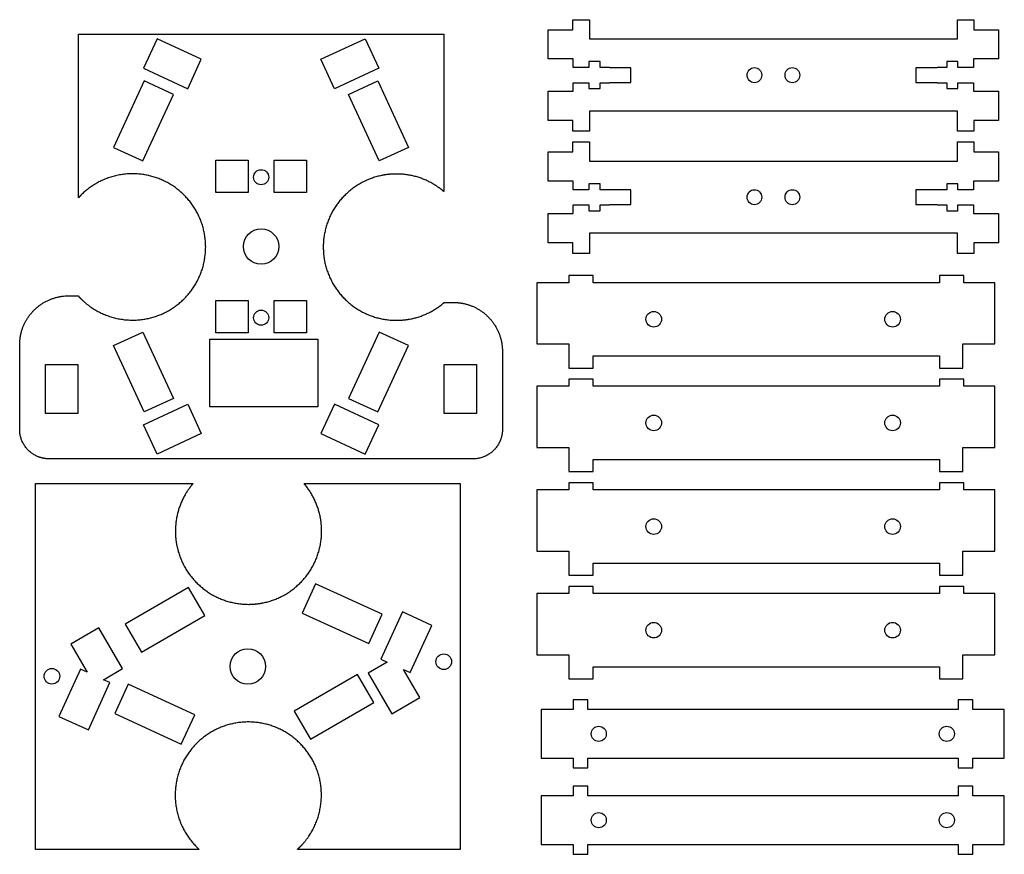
# Model space of a CAD drawing. Header units: millimetres. Extents: x -89 to 113, y -69 to 102.
import ezdxf

# ---------------------------------------------------------------- set-up
doc = ezdxf.new("R2010")
doc.units = ezdxf.units.MM
doc.layers.get('0').update_dxf_attribs({"linetype": 'CONTINUOUS'})

msp = doc.modelspace()

# ---------------------------------------------------------------- linework, layer by layer
for p, q in [((-77.4, 65.3), (-77.4, 98.9)), ((-77.4, 98.9), (-2.4, 98.9)), ((-2.4, 98.9), (-2.4, 66.59)), ((-79.43, 45.2), (-77.4, 45.2)), ((-77.4, 45.2), (-77.4, 45.17)), ((-2.43, 43.77), (-2.43, 43.85)), ((-2.43, 43.85), (-0.4, 43.85)), ((-89.43, 17.79), (-89.43, 35.2)), ((9.6, 33.85), (9.6, 17.79)), ((-77.4, 11.79), (-83.43, 11.79)), ((-77.4, 11.76), (-77.4, 11.79)), ((-2.4, 11.76), (-77.4, 11.76)), ((3.6, 11.79), (-2.4, 11.79)), ((-2.4, 11.79), (-2.4, 11.76)), ((-86.2, 6.71), (-53.89, 6.71)), ((-86.2, -68.29), (-86.2, 6.71)), ((-31.09, 6.71), (0.94, 6.71)), ((0.94, 6.71), (0.94, -68.29)), ((-52.6, -68.29), (-86.2, -68.29)), ((0.94, -68.29), (-32.47, -68.29))]:
    msp.add_line(p, q)
for points in [[(24.04, 99.79), (24.04, 101.83), (24.14, 101.83), (27.33, 101.83), (27.43, 101.83), (27.43, 97.88), (102.95, 97.88), (102.95, 101.83), (103.05, 101.83), (106.24, 101.83), (106.34, 101.83), (106.34, 99.79), (111.4, 99.79), (111.4, 93.79), (106.26, 93.79), (106.26, 92.02), (103.09, 92.02), (103.05, 92.02), (103.05, 93.23), (100.76, 93.23), (100.76, 92.02), (100.71, 92.02), (98.81, 92.02), (98.81, 91.97), (98.76, 91.97), (94.44, 91.97), (94.44, 88.97), (98.76, 88.97), (98.81, 88.97), (98.81, 88.92), (100.71, 88.92), (100.76, 88.92), (100.76, 87.72), (103.05, 87.72), (103.05, 88.92), (103.09, 88.92), (106.26, 88.92), (106.26, 87.16), (111.4, 87.16), (111.4, 81.16), (106.34, 81.16), (106.34, 78.97), (106.24, 78.97), (103.05, 78.97), (102.95, 78.97), (102.95, 83.08), (27.43, 83.08), (27.43, 78.97), (27.33, 78.97), (24.14, 78.97), (24.04, 78.97), (24.04, 81.16), (18.97, 81.16), (18.97, 87.16), (24.12, 87.16), (24.12, 88.92), (27.28, 88.92), (27.33, 88.92), (27.33, 87.72), (29.62, 87.72), (29.62, 88.92), (29.67, 88.92), (31.56, 88.92), (31.56, 88.97), (31.61, 88.97), (35.94, 88.97), (35.94, 91.97), (31.61, 91.97), (31.56, 91.97), (31.56, 92.02), (29.67, 92.02), (29.62, 92.02), (29.62, 93.23), (27.33, 93.23), (27.33, 92.02), (27.28, 92.02), (24.12, 92.02), (24.12, 93.79), (18.97, 93.79), (18.97, 99.79)], [(-61.26, 97.9), (-64.04, 91.89), (-54.96, 87.69), (-52.18, 93.71)], [(-18.56, 97.9), (-15.78, 91.89), (-24.85, 87.69), (-27.63, 93.71)], [(-57.86, 86.49), (-63.88, 89.27), (-70.17, 75.65), (-64.16, 72.87)], [(-9.64, 75.65), (-15.66, 72.87), (-21.95, 86.49), (-15.93, 89.27)], [(31.56, 66.93), (31.56, 66.98), (29.67, 66.98), (29.62, 66.98), (29.62, 68.18), (27.33, 68.18), (27.33, 66.98), (27.28, 66.98), (24.12, 66.98), (24.12, 68.74), (18.97, 68.74), (18.97, 74.74), (24.04, 74.74), (24.04, 76.79), (24.14, 76.79), (27.33, 76.79), (27.43, 76.79), (27.43, 72.83), (102.95, 72.83), (102.95, 76.79), (103.05, 76.79), (106.24, 76.79), (106.34, 76.79), (106.34, 74.74), (111.4, 74.74), (111.4, 68.74), (106.26, 68.74), (106.26, 66.98), (103.09, 66.98), (103.05, 66.98), (103.05, 68.18), (100.76, 68.18), (100.76, 66.98), (100.71, 66.98), (98.81, 66.98), (98.81, 66.93), (98.76, 66.93), (94.44, 66.93), (94.44, 63.93), (98.76, 63.93), (98.81, 63.93), (98.81, 63.88), (100.71, 63.88), (100.76, 63.88), (100.76, 62.67), (103.05, 62.67), (103.05, 63.88), (103.09, 63.88), (106.26, 63.88), (106.26, 62.11), (111.4, 62.11), (111.4, 56.11), (106.34, 56.11), (106.34, 53.92), (106.24, 53.92), (103.05, 53.92), (102.95, 53.92), (102.95, 58.03), (27.43, 58.03), (27.43, 53.92), (27.33, 53.92), (24.14, 53.92), (24.04, 53.92), (24.04, 56.11), (18.97, 56.11), (18.97, 62.11), (24.12, 62.11), (24.12, 63.88), (27.28, 63.88), (27.33, 63.88), (27.33, 62.67), (29.62, 62.67), (29.62, 63.88), (29.67, 63.88), (31.56, 63.88), (31.56, 63.93), (31.61, 63.93), (35.94, 63.93), (35.94, 66.93), (31.61, 66.93)], [(-42.59, 73.05), (-42.59, 66.42), (-49.22, 66.42), (-49.22, 73.05)], [(-37.22, 66.42), (-37.22, 73.05), (-30.59, 73.05), (-30.59, 66.42)], [(23.2, 35.36), (23.2, 32.91), (23.24, 32.91), (23.24, 30.41), (28.24, 30.41), (28.24, 32.91), (99.24, 32.91), (99.24, 30.41), (104.04, 30.41), (104.04, 35.36), (110.64, 35.36), (110.64, 47.91), (104.24, 47.91), (104.24, 49.36), (99.24, 49.36), (99.24, 47.91), (28.24, 47.91), (28.24, 49.36), (23.24, 49.36), (23.24, 47.91), (16.64, 47.91), (16.64, 35.36)], [(-49.22, 37.62), (-49.22, 44.25), (-42.59, 44.25), (-42.59, 37.62)], [(-37.22, 37.62), (-37.22, 44.25), (-30.59, 44.25), (-30.59, 37.62)], [(-70.17, 35.01), (-64.16, 37.79), (-57.86, 24.18), (-63.88, 21.4)], [(-21.95, 24.18), (-15.93, 21.4), (-9.64, 35.01), (-15.66, 37.79)], [(-50.41, 36.33), (-28.29, 36.33), (-28.29, 22.44), (-50.41, 22.44)], [(-84.12, 31.1), (-77.49, 31.1), (-77.49, 21.1), (-84.12, 21.1)], [(4.29, 31.1), (4.29, 21.1), (-2.34, 21.1), (-2.34, 31.1)], [(99.24, 26.66), (28.24, 26.66), (28.24, 28.11), (23.24, 28.11), (23.24, 26.66), (16.64, 26.66), (16.64, 14.11), (23.2, 14.11), (23.2, 11.66), (23.24, 11.66), (23.24, 9.16), (28.24, 9.16), (28.24, 11.66), (99.24, 11.66), (99.24, 9.16), (104.04, 9.16), (104.04, 14.11), (110.64, 14.11), (110.64, 26.66), (104.24, 26.66), (104.24, 28.11), (99.24, 28.11)], [(-54.96, 22.98), (-52.18, 16.96), (-61.26, 12.76), (-64.04, 18.78)], [(-24.85, 22.98), (-27.63, 16.96), (-18.56, 12.76), (-15.78, 18.78)], [(28.24, 6.85), (23.24, 6.85), (23.24, 5.4), (16.64, 5.4), (16.64, -7.15), (23.2, -7.15), (23.2, -9.6), (23.24, -9.6), (23.24, -12.1), (28.24, -12.1), (28.24, -9.6), (99.24, -9.6), (99.24, -12.1), (104.04, -12.1), (104.04, -7.15), (110.64, -7.15), (110.64, 5.4), (104.24, 5.4), (104.24, 6.85), (99.24, 6.85), (99.24, 5.4), (28.24, 5.4)], [(-15.09, -20.08), (-28.74, -13.86), (-31.49, -19.89), (-17.84, -26.11)], [(-51.48, -20.34), (-54.8, -14.59), (-67.79, -22.09), (-64.47, -27.84)], [(104.04, -28.4), (110.64, -28.4), (110.64, -15.85), (104.24, -15.85), (104.24, -14.4), (99.24, -14.4), (99.24, -15.85), (28.24, -15.85), (28.24, -14.4), (23.24, -14.4), (23.24, -15.85), (16.64, -15.85), (16.64, -28.4), (23.2, -28.4), (23.2, -30.85), (23.24, -30.85), (23.24, -33.35), (28.24, -33.35), (28.24, -30.85), (99.24, -30.85), (99.24, -33.35), (104.04, -33.35)], [(-10.69, -31.4), (-9.3, -32.04), (-4.89, -22.36), (-10.93, -19.61), (-15.33, -29.29), (-14.02, -29.89), (-17.92, -32.14), (-13.1, -40.48), (-7.36, -37.16)], [(-68.36, -31.24), (-73.17, -22.9), (-78.91, -26.22), (-75.59, -31.98), (-76.97, -31.35), (-81.38, -41.02), (-75.35, -43.77), (-70.94, -34.1), (-72.26, -33.5)], [(-33.1, -39.93), (-29.78, -45.67), (-16.79, -38.17), (-20.11, -32.43)], [(-67.15, -34.43), (-69.93, -40.45), (-56.31, -46.74), (-53.53, -40.72)], [(27.12, -51.6), (27.12, -49.6), (103.1, -49.6), (103.1, -51.6), (106.1, -51.6), (106.1, -49.6), (112.56, -49.6), (112.56, -39.6), (106.1, -39.6), (106.1, -37.6), (103.1, -37.6), (103.1, -39.6), (27.12, -39.6), (27.12, -37.6), (24.12, -37.6), (24.12, -39.6), (17.56, -39.6), (17.56, -49.6), (24.12, -49.6), (24.12, -51.6)], [(112.56, -57.31), (106.1, -57.31), (106.1, -55.31), (103.1, -55.31), (103.1, -57.31), (27.12, -57.31), (27.12, -55.31), (24.12, -55.31), (24.12, -57.31), (17.56, -57.31), (17.56, -67.31), (24.12, -67.31), (24.12, -69.31), (27.12, -69.31), (27.12, -67.31), (103.1, -67.31), (103.1, -69.31), (106.1, -69.31), (106.1, -67.31), (112.56, -67.31)]]:
    msp.add_lwpolyline(points, close=True)
for centre, major_axis, ratio in [((61.3, 90.47), (0, 1.55), 0.972903), ((69.08, 90.47), (0, 1.55), 0.972903), ((-39.9, 69.53), (0, 1.55), 1), ((61.3, 65.43), (0, 1.55), 0.972903), ((69.08, 65.43), (0, 1.55), 0.972903), ((-39.9, 55.32), (0, 3.63), 1), ((-39.9, 40.73), (0, 1.55), 1), ((40.64, 40.41), (0, 1.6), 1), ((89.64, 40.41), (0, 1.6), 1), ((40.64, 19.16), (0, 1.6), 1), ((89.64, 19.16), (0, 1.6), 1), ((40.64, -2.1), (0, 1.6), 1), ((89.64, -2.1), (0, 1.6), 1), ((40.64, -23.35), (0, 1.6), 1), ((89.64, -23.35), (0, 1.6), 1), ((-42.63, -30.79), (0, 3.63), 1), ((-2.43, -29.81), (0, 1.6), 1), ((-82.83, -32.8), (0, 1.6), 1), ((29.36, -44.6), (0, 1.55), 1), ((100.76, -44.6), (0, 1.55), 1), ((29.36, -62.31), (0, 1.55), 1), ((100.76, -62.31), (0, 1.55), 1)]:
    msp.add_ellipse(centre, major_axis=major_axis, ratio=ratio)
for points, knots in [([(-77.4, 45.17), (-77.4, 45.17), (-77.4, 45.17), (-77.4, 45.17), (-77.4, 45.17), (-77.4, 45.17), (-77.4, 45.17), (-77.4, 45.17), (-77.4, 45.17), (-77.4, 45.17), (-77.4, 45.17), (-77.4, 45.17), (-77.4, 45.17), (-77.4, 45.17), (-77.4, 45.17), (-77.4, 45.16), (-77.4, 45.16), (-77.39, 45.16), (-77.39, 45.16), (-77.39, 45.15), (-77.38, 45.15), (-77.38, 45.15), (-77.38, 45.14), (-77.37, 45.14), (-77.37, 45.13), (-77.36, 45.12), (-77.35, 45.11), (-77.34, 45.1), (-77.33, 45.09), (-77.32, 45.08), (-77.31, 45.07), (-77.29, 45.05), (-77.27, 45.03), (-77.25, 45.01), (-77.23, 44.98), (-77.21, 44.96), (-77.18, 44.93), (-77.14, 44.89), (-77.1, 44.84), (-77.05, 44.8), (-77.01, 44.75), (-76.97, 44.71), (-76.92, 44.66), (-76.86, 44.6), (-76.78, 44.53), (-76.69, 44.44), (-76.6, 44.35), (-76.51, 44.26), (-76.41, 44.18), (-76.29, 44.06), (-76.13, 43.92), (-75.93, 43.75), (-75.74, 43.59), (-75.54, 43.43), (-75.33, 43.27), (-75.13, 43.12), (-74.92, 42.97), (-74.64, 42.78), (-74.28, 42.54), (-73.84, 42.28), (-73.39, 42.02), (-72.94, 41.79), (-72.47, 41.56), (-71.99, 41.36), (-71.35, 41.11), (-70.52, 40.83), (-69.49, 40.57), (-68.44, 40.38), (-67.37, 40.26), (-66.3, 40.22), (-65.26, 40.26), (-64.25, 40.36), (-63.26, 40.53), (-62.29, 40.76), (-61.35, 41.05), (-60.44, 41.41), (-59.56, 41.81), (-58.71, 42.28), (-57.89, 42.79), (-57.11, 43.35), (-56.37, 43.97), (-55.67, 44.62), (-55.01, 45.32), (-54.4, 46.06), (-53.83, 46.85), (-53.32, 47.66), (-52.86, 48.51), (-52.45, 49.4), (-52.1, 50.31), (-51.81, 51.25), (-51.58, 52.21), (-51.41, 53.2), (-51.3, 54.21), (-51.27, 55.24), (-51.3, 56.26), (-51.41, 57.27), (-51.58, 58.26), (-51.81, 59.22), (-52.1, 60.17), (-52.45, 61.08), (-52.86, 61.96), (-53.32, 62.81), (-53.83, 63.63), (-54.4, 64.41), (-55.01, 65.15), (-55.67, 65.85), (-56.37, 66.51), (-57.11, 67.12), (-57.89, 67.68), (-58.71, 68.2), (-59.56, 68.66), (-60.44, 69.07), (-61.35, 69.42), (-62.29, 69.71), (-63.26, 69.94), (-64.25, 70.11), (-65.26, 70.21), (-66.3, 70.25), (-67.37, 70.21), (-68.44, 70.09), (-69.49, 69.9), (-70.52, 69.64), (-71.51, 69.31), (-72.47, 68.92), (-73.4, 68.46), (-74.29, 67.94), (-75.13, 67.36), (-75.94, 66.73), (-76.7, 66.04), (-77.18, 65.55), (-77.4, 65.3)], [0, 0, 0, 0, 0.000006, 0.000012, 0.000025, 0.00005, 0.000075, 0.0001, 0.00015, 0.0002, 0.000299, 0.000399, 0.000499, 0.000599, 0.000799, 0.000998, 0.001198, 0.001597, 0.001996, 0.002396, 0.002795, 0.003194, 0.003993, 0.004792, 0.00559, 0.006389, 0.007986, 0.009583, 0.011181, 0.012778, 0.014375, 0.015972, 0.019166, 0.02236, 0.025555, 0.028749, 0.031943, 0.038331, 0.044719, 0.051107, 0.057495, 0.063882, 0.07027, 0.076658, 0.089433, 0.102208, 0.114984, 0.12776, 0.140537, 0.153315, 0.178874, 0.204439, 0.23001, 0.255589, 0.281179, 0.30678, 0.332393, 0.358021, 0.409324, 0.460704, 0.512174, 0.56375, 0.615448, 0.667285, 0.719279, 0.823802, 0.929209, 1.0357, 1.143503, 1.252877, 1.355633, 1.456992, 1.557169, 1.656354, 1.75472, 1.852417, 1.949576, 2.046314, 2.142731, 2.238919, 2.334959, 2.430925, 2.526892, 2.622932, 2.71912, 2.815537, 2.912275, 3.009435, 3.107132, 3.205498, 3.304685, 3.404862, 3.506222, 3.60898, 3.711737, 3.813097, 3.913274, 4.012461, 4.110827, 4.208524, 4.305684, 4.402422, 4.49884, 4.595027, 4.691067, 4.787034, 4.883001, 4.97904, 5.075228, 5.171646, 5.268383, 5.365542, 5.463239, 5.561605, 5.660791, 5.760967, 5.862326, 5.965083, 6.074456, 6.18226, 6.288751, 6.394157, 6.49868, 6.602495, 6.705754, 6.808589, 6.911117, 7.013439, 7.115651, 7.21784, 7.21784, 7.21784, 7.21784]), ([(-12.16, 70.19), (-12.16, 70.19), (-12.16, 70.19), (-12.16, 70.19), (-12.16, 70.19), (-12.16, 70.19), (-12.16, 70.19), (-12.16, 70.19), (-12.16, 70.19), (-12.16, 70.19), (-12.16, 70.19), (-12.16, 70.19), (-12.17, 70.19), (-12.17, 70.19), (-12.17, 70.19), (-12.18, 70.19), (-12.18, 70.19), (-12.19, 70.19), (-12.2, 70.19), (-12.2, 70.19), (-12.21, 70.19), (-12.22, 70.19), (-12.24, 70.19), (-12.25, 70.19), (-12.27, 70.19), (-12.29, 70.19), (-12.32, 70.19), (-12.35, 70.19), (-12.38, 70.19), (-12.41, 70.19), (-12.45, 70.19), (-12.49, 70.19), (-12.54, 70.19), (-12.61, 70.19), (-12.67, 70.18), (-12.74, 70.18), (-12.82, 70.18), (-12.93, 70.17), (-13.05, 70.17), (-13.18, 70.16), (-13.31, 70.15), (-13.44, 70.14), (-13.56, 70.13), (-13.73, 70.11), (-13.94, 70.09), (-14.19, 70.06), (-14.44, 70.02), (-14.69, 69.98), (-14.93, 69.94), (-15.26, 69.87), (-15.66, 69.78), (-16.14, 69.66), (-16.62, 69.52), (-17.08, 69.37), (-17.54, 69.2), (-17.99, 69.02), (-18.44, 68.82), (-19.02, 68.54), (-19.73, 68.15), (-20.55, 67.64), (-21.33, 67.08), (-22.07, 66.46), (-22.77, 65.81), (-23.43, 65.11), (-24.04, 64.37), (-24.6, 63.59), (-25.12, 62.77), (-25.58, 61.92), (-25.99, 61.03), (-26.34, 60.12), (-26.63, 59.18), (-26.86, 58.22), (-27.03, 57.23), (-27.13, 56.22), (-27.16, 55.54), (-27.16, 55.19)], [0, 0, 0, 0, 0.000012, 0.000025, 0.00005, 0.000101, 0.000151, 0.000202, 0.000303, 0.000404, 0.000607, 0.000809, 0.001011, 0.001213, 0.001618, 0.002022, 0.002426, 0.003235, 0.004044, 0.004852, 0.00566, 0.006469, 0.008085, 0.009701, 0.011316, 0.012931, 0.01616, 0.019387, 0.022613, 0.025837, 0.02906, 0.032281, 0.038719, 0.045151, 0.051577, 0.057997, 0.064411, 0.077222, 0.09001, 0.102776, 0.11552, 0.128243, 0.140944, 0.153626, 0.178928, 0.204153, 0.229305, 0.254386, 0.279399, 0.304347, 0.35406, 0.403547, 0.452829, 0.501926, 0.550856, 0.599636, 0.648281, 0.696808, 0.793545, 0.889963, 0.986151, 1.08219, 1.178157, 1.274124, 1.370164, 1.466351, 1.562769, 1.659507, 1.756667, 1.854364, 1.95273, 2.051917, 2.152094, 2.253454, 2.356212, 2.356212, 2.356212, 2.356212]), ([(-2.4, 66.59), (-2.4, 66.59), (-2.4, 66.59), (-2.4, 66.59), (-2.41, 66.59), (-2.41, 66.59), (-2.41, 66.59), (-2.41, 66.6), (-2.41, 66.6), (-2.41, 66.6), (-2.42, 66.6), (-2.42, 66.61), (-2.43, 66.61), (-2.44, 66.62), (-2.44, 66.63), (-2.46, 66.63), (-2.47, 66.65), (-2.49, 66.66), (-2.51, 66.68), (-2.53, 66.7), (-2.55, 66.71), (-2.58, 66.74), (-2.61, 66.76), (-2.65, 66.8), (-2.69, 66.83), (-2.74, 66.87), (-2.78, 66.9), (-2.83, 66.95), (-2.9, 67), (-2.99, 67.07), (-3.08, 67.13), (-3.16, 67.2), (-3.28, 67.28), (-3.42, 67.39), (-3.6, 67.52), (-3.78, 67.64), (-3.96, 67.76), (-4.14, 67.87), (-4.32, 67.99), (-4.57, 68.14), (-4.89, 68.32), (-5.27, 68.52), (-5.66, 68.72), (-6.06, 68.9), (-6.46, 69.08), (-7, 69.29), (-7.7, 69.53), (-8.56, 69.77), (-9.43, 69.96), (-10.17, 70.07), (-10.85, 70.14), (-11.46, 70.18), (-11.92, 70.19), (-12.16, 70.19)], [0, 0, 0, 0, 0.000042, 0.000084, 0.000168, 0.000337, 0.000506, 0.000674, 0.001011, 0.001349, 0.002023, 0.002697, 0.003372, 0.004046, 0.005395, 0.006743, 0.008092, 0.01079, 0.013487, 0.016185, 0.018883, 0.021581, 0.026977, 0.032373, 0.03777, 0.043167, 0.048564, 0.053962, 0.064759, 0.075558, 0.086358, 0.097161, 0.107965, 0.129581, 0.151207, 0.172843, 0.194491, 0.216151, 0.237825, 0.259514, 0.302938, 0.346433, 0.39001, 0.433676, 0.477444, 0.521325, 0.60946, 0.698194, 0.787645, 0.877941, 0.923456, 0.992232, 1.061676, 1.061676, 1.061676, 1.061676]), ([(-27.16, 55.19), (-27.16, 55.19), (-27.16, 55.19), (-27.16, 55.19), (-27.16, 55.19), (-27.16, 55.19), (-27.16, 55.19), (-27.16, 55.19), (-27.16, 55.19), (-27.16, 55.19), (-27.16, 55.19), (-27.16, 55.19), (-27.16, 55.18), (-27.16, 55.18), (-27.16, 55.18), (-27.16, 55.17), (-27.16, 55.17), (-27.16, 55.16), (-27.16, 55.15), (-27.16, 55.14), (-27.16, 55.14), (-27.16, 55.13), (-27.16, 55.11), (-27.16, 55.1), (-27.15, 55.08), (-27.15, 55.06), (-27.15, 55.03), (-27.15, 55), (-27.15, 54.97), (-27.15, 54.94), (-27.15, 54.9), (-27.15, 54.86), (-27.15, 54.81), (-27.15, 54.74), (-27.15, 54.68), (-27.14, 54.61), (-27.14, 54.53), (-27.14, 54.42), (-27.13, 54.29), (-27.12, 54.17), (-27.11, 54.04), (-27.1, 53.91), (-27.09, 53.79), (-27.07, 53.62), (-27.05, 53.41), (-27.02, 53.16), (-26.98, 52.91), (-26.94, 52.66), (-26.9, 52.42), (-26.84, 52.09), (-26.75, 51.69), (-26.62, 51.21), (-26.48, 50.73), (-26.33, 50.27), (-26.16, 49.81), (-25.98, 49.35), (-25.78, 48.91), (-25.5, 48.33), (-25.12, 47.62), (-24.6, 46.8), (-24.04, 46.02), (-23.43, 45.28), (-22.77, 44.58), (-22.07, 43.92), (-21.33, 43.31), (-20.55, 42.75), (-19.73, 42.23), (-18.88, 41.77), (-18, 41.36), (-17.08, 41.01), (-16.14, 40.72), (-15.18, 40.49), (-14.19, 40.32), (-13.18, 40.22), (-12.5, 40.19), (-12.16, 40.19)], [0, 0, 0, 0, 0.000012, 0.000025, 0.00005, 0.000101, 0.000151, 0.000202, 0.000303, 0.000404, 0.000607, 0.000809, 0.001011, 0.001213, 0.001618, 0.002022, 0.002426, 0.003235, 0.004044, 0.004852, 0.00566, 0.006469, 0.008085, 0.009701, 0.011316, 0.012931, 0.01616, 0.019388, 0.022613, 0.025838, 0.029061, 0.032282, 0.03872, 0.045152, 0.051578, 0.057998, 0.064412, 0.077223, 0.090011, 0.102777, 0.115521, 0.128244, 0.140946, 0.153627, 0.17893, 0.204155, 0.229307, 0.254388, 0.279401, 0.30435, 0.354063, 0.40355, 0.452833, 0.50193, 0.55086, 0.59964, 0.648286, 0.696813, 0.793551, 0.889968, 0.986156, 1.082196, 1.178163, 1.274129, 1.370169, 1.466357, 1.562774, 1.659512, 1.756671, 1.854368, 1.952734, 2.051919, 2.152096, 2.253455, 2.356212, 2.356212, 2.356212, 2.356212]), ([(-89.43, 35.2), (-89.43, 35.2), (-89.43, 35.2), (-89.43, 35.2), (-89.43, 35.2), (-89.43, 35.2), (-89.43, 35.2), (-89.43, 35.2), (-89.43, 35.2), (-89.43, 35.21), (-89.43, 35.21), (-89.43, 35.21), (-89.43, 35.21), (-89.43, 35.22), (-89.43, 35.22), (-89.43, 35.23), (-89.43, 35.23), (-89.43, 35.24), (-89.43, 35.25), (-89.43, 35.26), (-89.43, 35.28), (-89.43, 35.29), (-89.43, 35.31), (-89.43, 35.33), (-89.43, 35.35), (-89.43, 35.38), (-89.43, 35.41), (-89.43, 35.46), (-89.43, 35.5), (-89.43, 35.54), (-89.43, 35.59), (-89.42, 35.64), (-89.42, 35.71), (-89.42, 35.8), (-89.41, 35.88), (-89.4, 35.97), (-89.39, 36.08), (-89.38, 36.22), (-89.36, 36.39), (-89.34, 36.55), (-89.32, 36.72), (-89.29, 36.88), (-89.26, 37.05), (-89.22, 37.26), (-89.16, 37.53), (-89.08, 37.85), (-88.98, 38.17), (-88.88, 38.48), (-88.77, 38.78), (-88.61, 39.18), (-88.38, 39.67), (-88.07, 40.24), (-87.73, 40.79), (-87.35, 41.31), (-86.94, 41.8), (-86.5, 42.27), (-86.03, 42.71), (-85.54, 43.12), (-85.02, 43.49), (-84.47, 43.84), (-83.91, 44.15), (-83.32, 44.42), (-82.71, 44.65), (-82.08, 44.85), (-81.44, 45), (-80.78, 45.12), (-80.11, 45.19), (-79.66, 45.2), (-79.43, 45.2)], [0, 0, 0, 0, 0.000017, 0.000033, 0.000067, 0.000134, 0.000201, 0.000268, 0.000403, 0.000537, 0.000805, 0.001074, 0.001342, 0.001611, 0.002148, 0.002685, 0.003221, 0.004295, 0.005368, 0.00644, 0.007513, 0.008585, 0.010729, 0.012872, 0.015014, 0.017155, 0.021434, 0.025709, 0.02998, 0.034247, 0.038511, 0.042771, 0.05128, 0.059775, 0.068255, 0.076722, 0.085175, 0.102042, 0.118858, 0.135626, 0.152348, 0.169025, 0.185661, 0.202256, 0.235333, 0.26827, 0.301083, 0.333782, 0.36638, 0.398888, 0.463663, 0.528189, 0.592527, 0.656732, 0.720851, 0.784928, 0.849006, 0.913125, 0.97733, 1.041669, 1.106195, 1.170971, 1.236068, 1.301572, 1.367578, 1.434197, 1.501557, 1.5698, 1.5698, 1.5698, 1.5698]), ([(-12.16, 40.19), (-12.16, 40.19), (-12.15, 40.19), (-12.15, 40.19), (-12.15, 40.19), (-12.15, 40.19), (-12.15, 40.19), (-12.15, 40.19), (-12.14, 40.19), (-12.14, 40.19), (-12.13, 40.19), (-12.13, 40.19), (-12.12, 40.19), (-12.11, 40.19), (-12.1, 40.19), (-12.08, 40.19), (-12.07, 40.19), (-12.05, 40.19), (-12.03, 40.19), (-12.01, 40.19), (-11.98, 40.19), (-11.95, 40.19), (-11.91, 40.2), (-11.87, 40.2), (-11.81, 40.2), (-11.75, 40.2), (-11.69, 40.2), (-11.64, 40.2), (-11.56, 40.2), (-11.46, 40.21), (-11.35, 40.21), (-11.23, 40.22), (-11.12, 40.23), (-10.97, 40.24), (-10.78, 40.26), (-10.55, 40.28), (-10.33, 40.3), (-10.11, 40.33), (-9.88, 40.36), (-9.66, 40.4), (-9.37, 40.45), (-9, 40.52), (-8.57, 40.62), (-8.14, 40.73), (-7.72, 40.86), (-7.3, 41), (-6.75, 41.19), (-6.07, 41.47), (-5.29, 41.84), (-4.53, 42.26), (-3.8, 42.72), (-3.1, 43.23), (-2.65, 43.59), (-2.43, 43.77)], [0, 0, 0, 0, 0.000045, 0.00009, 0.000181, 0.000362, 0.000543, 0.000724, 0.001087, 0.001449, 0.002173, 0.002897, 0.003621, 0.004345, 0.005793, 0.007241, 0.008688, 0.010135, 0.011581, 0.014473, 0.017364, 0.020254, 0.023142, 0.028916, 0.034684, 0.040447, 0.046206, 0.05196, 0.057709, 0.069193, 0.080658, 0.092106, 0.103535, 0.114948, 0.13772, 0.160427, 0.18307, 0.205652, 0.228174, 0.25064, 0.273051, 0.317716, 0.362188, 0.406482, 0.450613, 0.494594, 0.53844, 0.625763, 0.712681, 0.799276, 0.88562, 0.971776, 1.057805, 1.057805, 1.057805, 1.057805]), ([(-0.4, 43.85), (-0.4, 43.85), (-0.4, 43.85), (-0.4, 43.85), (-0.4, 43.85), (-0.4, 43.85), (-0.4, 43.85), (-0.4, 43.85), (-0.4, 43.85), (-0.4, 43.85), (-0.4, 43.85), (-0.39, 43.85), (-0.39, 43.85), (-0.39, 43.85), (-0.38, 43.85), (-0.38, 43.85), (-0.37, 43.85), (-0.36, 43.85), (-0.35, 43.85), (-0.34, 43.85), (-0.33, 43.85), (-0.31, 43.85), (-0.3, 43.85), (-0.28, 43.85), (-0.25, 43.85), (-0.23, 43.85), (-0.19, 43.85), (-0.15, 43.85), (-0.1, 43.85), (-0.06, 43.85), (-0.02, 43.84), (0.04, 43.84), (0.11, 43.84), (0.19, 43.83), (0.28, 43.83), (0.36, 43.82), (0.47, 43.81), (0.61, 43.8), (0.78, 43.78), (0.95, 43.76), (1.11, 43.74), (1.28, 43.71), (1.44, 43.68), (1.66, 43.64), (1.93, 43.58), (2.25, 43.49), (2.56, 43.4), (2.87, 43.3), (3.18, 43.19), (3.58, 43.02), (4.07, 42.8), (4.64, 42.49), (5.18, 42.14), (5.7, 41.77), (6.2, 41.36), (6.66, 40.92), (7.1, 40.45), (7.51, 39.96), (7.89, 39.44), (8.23, 38.89), (8.54, 38.32), (8.81, 37.74), (9.05, 37.13), (9.24, 36.5), (9.4, 35.86), (9.51, 35.2), (9.58, 34.53), (9.6, 34.08), (9.6, 33.85)], [0, 0, 0, 0, 0.000017, 0.000033, 0.000067, 0.000134, 0.000201, 0.000268, 0.000403, 0.000537, 0.000805, 0.001074, 0.001342, 0.001611, 0.002148, 0.002685, 0.003221, 0.004295, 0.005368, 0.006441, 0.007513, 0.008586, 0.010729, 0.012872, 0.015014, 0.017155, 0.021434, 0.025709, 0.029981, 0.034248, 0.038512, 0.042772, 0.051281, 0.059776, 0.068256, 0.076723, 0.085176, 0.102043, 0.11886, 0.135628, 0.15235, 0.169028, 0.185664, 0.20226, 0.235337, 0.268275, 0.301087, 0.333787, 0.366386, 0.398894, 0.46367, 0.528196, 0.592535, 0.656741, 0.720861, 0.784939, 0.849017, 0.913137, 0.977343, 1.041682, 1.106208, 1.170985, 1.236083, 1.301587, 1.367593, 1.434212, 1.501572, 1.569816, 1.569816, 1.569816, 1.569816]), ([(-83.43, 11.79), (-83.43, 11.79), (-83.43, 11.79), (-83.43, 11.79), (-83.43, 11.79), (-83.43, 11.79), (-83.44, 11.79), (-83.44, 11.79), (-83.44, 11.79), (-83.44, 11.79), (-83.44, 11.79), (-83.45, 11.79), (-83.45, 11.79), (-83.45, 11.79), (-83.46, 11.79), (-83.47, 11.79), (-83.47, 11.79), (-83.48, 11.79), (-83.49, 11.79), (-83.5, 11.79), (-83.51, 11.79), (-83.52, 11.79), (-83.54, 11.79), (-83.56, 11.79), (-83.59, 11.79), (-83.61, 11.79), (-83.64, 11.79), (-83.66, 11.79), (-83.7, 11.8), (-83.74, 11.8), (-83.79, 11.8), (-83.84, 11.8), (-83.89, 11.81), (-83.96, 11.81), (-84.04, 11.82), (-84.14, 11.83), (-84.24, 11.85), (-84.34, 11.86), (-84.44, 11.88), (-84.54, 11.89), (-84.67, 11.92), (-84.83, 11.96), (-85.02, 12), (-85.21, 12.06), (-85.4, 12.12), (-85.58, 12.19), (-85.82, 12.29), (-86.12, 12.42), (-86.46, 12.61), (-86.78, 12.82), (-87.1, 13.04), (-87.39, 13.29), (-87.67, 13.55), (-87.94, 13.83), (-88.26, 14.23), (-88.63, 14.76), (-88.92, 15.34), (-89.1, 15.82), (-89.22, 16.2), (-89.32, 16.59), (-89.38, 16.98), (-89.42, 17.38), (-89.43, 17.65), (-89.43, 17.79)], [0, 0, 0, 0, 0.0000201, 0.0000402, 0.0000805, 0.000161, 0.0002416, 0.0003222, 0.0004833, 0.0006444, 0.0009665, 0.0012887, 0.0016108, 0.0019328, 0.0025768, 0.0032207, 0.0038644, 0.0045079, 0.0051513, 0.0064377, 0.0077234, 0.0090086, 0.0102931, 0.0128605, 0.0154256, 0.0179884, 0.0205488, 0.0231071, 0.0256631, 0.0307685, 0.0358654, 0.0409537, 0.0460338, 0.0511058, 0.0612261, 0.071316, 0.081377, 0.0914102, 0.1014169, 0.1113984, 0.1213557, 0.1412019, 0.1609647, 0.1806523, 0.2002721, 0.2198311, 0.239336, 0.2782015, 0.3169171, 0.3555202, 0.3940431, 0.4325147, 0.4709612, 0.5094076, 0.547879, 0.6249651, 0.7025047, 0.7415626, 0.7808639, 0.8204664, 0.8604371, 0.900852, 0.9417967, 0.9417967, 0.9417967, 0.9417967]), ([(9.6, 17.79), (9.6, 17.79), (9.6, 17.79), (9.6, 17.79), (9.6, 17.79), (9.6, 17.79), (9.6, 17.79), (9.6, 17.79), (9.6, 17.79), (9.6, 17.78), (9.6, 17.78), (9.6, 17.78), (9.6, 17.77), (9.6, 17.77), (9.6, 17.76), (9.6, 17.76), (9.6, 17.75), (9.6, 17.75), (9.6, 17.74), (9.6, 17.73), (9.6, 17.71), (9.6, 17.7), (9.6, 17.68), (9.59, 17.66), (9.59, 17.64), (9.59, 17.61), (9.59, 17.59), (9.59, 17.56), (9.59, 17.53), (9.59, 17.48), (9.59, 17.43), (9.58, 17.38), (9.58, 17.33), (9.57, 17.26), (9.57, 17.18), (9.55, 17.08), (9.54, 16.98), (9.53, 16.88), (9.51, 16.78), (9.49, 16.68), (9.47, 16.55), (9.43, 16.39), (9.38, 16.2), (9.33, 16.01), (9.26, 15.82), (9.2, 15.64), (9.1, 15.4), (8.96, 15.11), (8.78, 14.77), (8.57, 14.44), (8.35, 14.13), (8.1, 13.83), (7.84, 13.55), (7.56, 13.29), (7.16, 12.96), (6.63, 12.6), (6.05, 12.31), (5.56, 12.12), (5.19, 12), (4.8, 11.91), (4.41, 11.84), (4, 11.8), (3.73, 11.79), (3.6, 11.79)], [0, 0, 0, 0, 0.0000201, 0.0000402, 0.0000805, 0.000161, 0.0002416, 0.0003221, 0.0004833, 0.0006443, 0.0009665, 0.0012886, 0.0016107, 0.0019328, 0.0025767, 0.0032206, 0.0038642, 0.0045078, 0.0051512, 0.0064375, 0.0077232, 0.0090083, 0.0102928, 0.0128601, 0.0154251, 0.0179878, 0.0205482, 0.0231064, 0.0256623, 0.0307676, 0.0358643, 0.0409525, 0.0460325, 0.0511043, 0.0612243, 0.071314, 0.0813747, 0.0914077, 0.1014141, 0.1113953, 0.1213525, 0.1411981, 0.1609605, 0.1806477, 0.2002671, 0.2198259, 0.2393304, 0.2781953, 0.3169105, 0.3555132, 0.3940359, 0.4325073, 0.4709537, 0.5094002, 0.5478717, 0.6249585, 0.7024991, 0.7415577, 0.7808597, 0.8204632, 0.8604348, 0.9008508, 0.9417967, 0.9417967, 0.9417967, 0.9417967]), ([(-53.89, 6.71), (-53.89, 6.71), (-53.89, 6.71), (-53.89, 6.7), (-53.89, 6.7), (-53.89, 6.7), (-53.89, 6.7), (-53.89, 6.7), (-53.9, 6.7), (-53.9, 6.69), (-53.9, 6.69), (-53.91, 6.68), (-53.91, 6.68), (-53.92, 6.67), (-53.92, 6.66), (-53.93, 6.65), (-53.94, 6.64), (-53.96, 6.62), (-53.98, 6.6), (-53.99, 6.58), (-54.01, 6.56), (-54.03, 6.53), (-54.06, 6.5), (-54.1, 6.46), (-54.13, 6.42), (-54.16, 6.37), (-54.2, 6.33), (-54.24, 6.28), (-54.3, 6.2), (-54.37, 6.12), (-54.43, 6.03), (-54.5, 5.95), (-54.58, 5.83), (-54.69, 5.69), (-54.81, 5.51), (-54.94, 5.33), (-55.06, 5.15), (-55.17, 4.97), (-55.29, 4.79), (-55.44, 4.54), (-55.62, 4.22), (-55.82, 3.84), (-56.02, 3.45), (-56.2, 3.05), (-56.37, 2.65), (-56.59, 2.11), (-56.83, 1.41), (-57.07, 0.55), (-57.25, -0.32), (-57.37, -1.06), (-57.44, -1.74), (-57.48, -2.35), (-57.49, -2.81), (-57.49, -3.05)], [0, 0, 0, 0, 0.000042, 0.000084, 0.000169, 0.000337, 0.000506, 0.000674, 0.001011, 0.001349, 0.002023, 0.002697, 0.003372, 0.004046, 0.005395, 0.006743, 0.008092, 0.01079, 0.013487, 0.016185, 0.018883, 0.021581, 0.026977, 0.032373, 0.03777, 0.043167, 0.048564, 0.053962, 0.064759, 0.075558, 0.086358, 0.097161, 0.107965, 0.129581, 0.151207, 0.172843, 0.194491, 0.216151, 0.237825, 0.259514, 0.302938, 0.346433, 0.39001, 0.433676, 0.477444, 0.521325, 0.60946, 0.698194, 0.787645, 0.877941, 0.923456, 0.992232, 1.061676, 1.061676, 1.061676, 1.061676]), ([(-27.49, -3.05), (-27.49, -3.05), (-27.49, -3.05), (-27.49, -3.04), (-27.49, -3.04), (-27.49, -3.04), (-27.49, -3.04), (-27.49, -3.04), (-27.49, -3.04), (-27.49, -3.03), (-27.49, -3.02), (-27.49, -3.02), (-27.49, -3.01), (-27.49, -3), (-27.49, -2.99), (-27.49, -2.97), (-27.49, -2.96), (-27.49, -2.94), (-27.49, -2.92), (-27.49, -2.9), (-27.49, -2.87), (-27.49, -2.84), (-27.49, -2.8), (-27.49, -2.76), (-27.5, -2.7), (-27.5, -2.64), (-27.5, -2.58), (-27.5, -2.52), (-27.5, -2.45), (-27.51, -2.35), (-27.51, -2.24), (-27.52, -2.12), (-27.53, -2.01), (-27.54, -1.86), (-27.55, -1.67), (-27.58, -1.44), (-27.6, -1.21), (-27.63, -0.99), (-27.66, -0.76), (-27.7, -0.54), (-27.75, -0.25), (-27.82, 0.12), (-27.92, 0.55), (-28.04, 0.98), (-28.16, 1.41), (-28.3, 1.83), (-28.5, 2.38), (-28.78, 3.06), (-29.15, 3.84), (-29.58, 4.6), (-30.04, 5.34), (-30.54, 6.04), (-30.91, 6.49), (-31.09, 6.71)], [0, 0, 0, 0, 0.000045, 0.000091, 0.000182, 0.000364, 0.000545, 0.000727, 0.001091, 0.001454, 0.002181, 0.002908, 0.003635, 0.004362, 0.005815, 0.007268, 0.00872, 0.010173, 0.011625, 0.014528, 0.017429, 0.02033, 0.023229, 0.029024, 0.034814, 0.040598, 0.046378, 0.052154, 0.057924, 0.069451, 0.080959, 0.092449, 0.103921, 0.115375, 0.138232, 0.161022, 0.183748, 0.206412, 0.229017, 0.251564, 0.274057, 0.318885, 0.363518, 0.407972, 0.452262, 0.496403, 0.540407, 0.628046, 0.71528, 0.80219, 0.888849, 0.975323, 1.061669, 1.061669, 1.061669, 1.061669]), ([(-57.49, -3.05), (-57.49, -3.05), (-57.49, -3.05), (-57.49, -3.05), (-57.49, -3.05), (-57.49, -3.05), (-57.49, -3.05), (-57.49, -3.05), (-57.49, -3.05), (-57.49, -3.05), (-57.49, -3.05), (-57.49, -3.05), (-57.49, -3.06), (-57.49, -3.06), (-57.49, -3.06), (-57.49, -3.07), (-57.49, -3.07), (-57.49, -3.08), (-57.49, -3.09), (-57.49, -3.09), (-57.49, -3.1), (-57.49, -3.11), (-57.49, -3.13), (-57.49, -3.14), (-57.49, -3.16), (-57.49, -3.18), (-57.49, -3.21), (-57.49, -3.24), (-57.49, -3.27), (-57.49, -3.3), (-57.49, -3.34), (-57.49, -3.38), (-57.49, -3.43), (-57.48, -3.5), (-57.48, -3.56), (-57.48, -3.63), (-57.48, -3.71), (-57.47, -3.82), (-57.47, -3.95), (-57.46, -4.07), (-57.45, -4.2), (-57.44, -4.33), (-57.43, -4.45), (-57.41, -4.62), (-57.39, -4.83), (-57.36, -5.08), (-57.32, -5.33), (-57.28, -5.58), (-57.24, -5.82), (-57.17, -6.15), (-57.08, -6.55), (-56.96, -7.03), (-56.82, -7.51), (-56.67, -7.97), (-56.5, -8.43), (-56.32, -8.89), (-56.12, -9.33), (-55.84, -9.91), (-55.45, -10.62), (-54.94, -11.44), (-54.37, -12.22), (-53.76, -12.96), (-53.11, -13.66), (-52.4, -14.32), (-51.66, -14.93), (-50.88, -15.49), (-50.07, -16.01), (-49.22, -16.47), (-48.33, -16.88), (-47.42, -17.23), (-46.48, -17.52), (-45.51, -17.75), (-44.52, -17.92), (-43.51, -18.02), (-42.83, -18.05), (-42.49, -18.05)], [0, 0, 0, 0, 0.000013, 0.000025, 0.00005, 0.000101, 0.000152, 0.000202, 0.000303, 0.000404, 0.000607, 0.000809, 0.001011, 0.001213, 0.001618, 0.002022, 0.002426, 0.003235, 0.004044, 0.004852, 0.00566, 0.006469, 0.008085, 0.009701, 0.011316, 0.012931, 0.01616, 0.019388, 0.022613, 0.025838, 0.02906, 0.032282, 0.038719, 0.045151, 0.051577, 0.057997, 0.064411, 0.077222, 0.09001, 0.102776, 0.11552, 0.128243, 0.140944, 0.153626, 0.178928, 0.204153, 0.229305, 0.254386, 0.279399, 0.304347, 0.35406, 0.403547, 0.452829, 0.501926, 0.550856, 0.599636, 0.648281, 0.696808, 0.793546, 0.889963, 0.986151, 1.08219, 1.178157, 1.274124, 1.370164, 1.466352, 1.562769, 1.659507, 1.756667, 1.854364, 1.95273, 2.051917, 2.152094, 2.253454, 2.356212, 2.356212, 2.356212, 2.356212]), ([(-42.49, -18.05), (-42.49, -18.05), (-42.49, -18.05), (-42.49, -18.05), (-42.49, -18.05), (-42.49, -18.05), (-42.49, -18.05), (-42.49, -18.05), (-42.49, -18.05), (-42.49, -18.05), (-42.49, -18.05), (-42.48, -18.05), (-42.48, -18.05), (-42.48, -18.05), (-42.48, -18.05), (-42.47, -18.05), (-42.47, -18.05), (-42.46, -18.05), (-42.45, -18.05), (-42.44, -18.05), (-42.43, -18.05), (-42.42, -18.05), (-42.41, -18.05), (-42.39, -18.05), (-42.38, -18.05), (-42.36, -18.05), (-42.33, -18.05), (-42.3, -18.04), (-42.27, -18.04), (-42.23, -18.04), (-42.2, -18.04), (-42.16, -18.04), (-42.1, -18.04), (-42.04, -18.04), (-41.98, -18.04), (-41.91, -18.04), (-41.83, -18.03), (-41.72, -18.03), (-41.59, -18.02), (-41.46, -18.01), (-41.34, -18), (-41.21, -17.99), (-41.08, -17.98), (-40.92, -17.96), (-40.71, -17.94), (-40.46, -17.91), (-40.21, -17.87), (-39.96, -17.83), (-39.71, -17.79), (-39.39, -17.73), (-38.98, -17.64), (-38.5, -17.51), (-38.03, -17.37), (-37.56, -17.22), (-37.1, -17.05), (-36.65, -16.87), (-36.21, -16.67), (-35.62, -16.39), (-34.92, -16.01), (-34.1, -15.49), (-33.32, -14.93), (-32.58, -14.32), (-31.88, -13.66), (-31.22, -12.96), (-30.61, -12.22), (-30.04, -11.44), (-29.53, -10.62), (-29.07, -9.77), (-28.66, -8.89), (-28.31, -7.97), (-28.02, -7.03), (-27.78, -6.07), (-27.62, -5.08), (-27.51, -4.07), (-27.49, -3.39), (-27.49, -3.05)], [0, 0, 0, 0, 0.000013, 0.000025, 0.00005, 0.000101, 0.000152, 0.000202, 0.000303, 0.000404, 0.000607, 0.000809, 0.001011, 0.001213, 0.001618, 0.002022, 0.002426, 0.003235, 0.004044, 0.004852, 0.005661, 0.006469, 0.008085, 0.009701, 0.011316, 0.012931, 0.01616, 0.019388, 0.022614, 0.025838, 0.029061, 0.032282, 0.03872, 0.045152, 0.051578, 0.057998, 0.064412, 0.077223, 0.090011, 0.102777, 0.115521, 0.128244, 0.140946, 0.153627, 0.17893, 0.204156, 0.229307, 0.254388, 0.279402, 0.30435, 0.354063, 0.40355, 0.452833, 0.50193, 0.55086, 0.59964, 0.648286, 0.696813, 0.793551, 0.889968, 0.986156, 1.082196, 1.178163, 1.274129, 1.370169, 1.466357, 1.562774, 1.659512, 1.756671, 1.854368, 1.952734, 2.051919, 2.152096, 2.253455, 2.356212, 2.356212, 2.356212, 2.356212]), ([(-32.47, -68.29), (-32.47, -68.29), (-32.47, -68.29), (-32.47, -68.29), (-32.47, -68.29), (-32.47, -68.29), (-32.47, -68.29), (-32.47, -68.29), (-32.47, -68.29), (-32.47, -68.29), (-32.47, -68.29), (-32.47, -68.29), (-32.47, -68.29), (-32.47, -68.29), (-32.46, -68.29), (-32.46, -68.29), (-32.46, -68.29), (-32.46, -68.28), (-32.46, -68.28), (-32.45, -68.28), (-32.45, -68.28), (-32.45, -68.27), (-32.44, -68.27), (-32.43, -68.26), (-32.43, -68.26), (-32.42, -68.25), (-32.41, -68.24), (-32.4, -68.23), (-32.39, -68.22), (-32.38, -68.21), (-32.36, -68.2), (-32.35, -68.18), (-32.33, -68.16), (-32.31, -68.14), (-32.28, -68.12), (-32.26, -68.1), (-32.23, -68.07), (-32.19, -68.03), (-32.14, -67.99), (-32.1, -67.95), (-32.05, -67.9), (-32.01, -67.86), (-31.96, -67.81), (-31.9, -67.75), (-31.83, -67.68), (-31.74, -67.58), (-31.65, -67.49), (-31.56, -67.4), (-31.47, -67.3), (-31.36, -67.18), (-31.22, -67.02), (-31.05, -66.82), (-30.89, -66.63), (-30.73, -66.43), (-30.57, -66.22), (-30.42, -66.02), (-30.27, -65.81), (-30.08, -65.53), (-29.84, -65.17), (-29.57, -64.73), (-29.32, -64.28), (-29.08, -63.83), (-28.86, -63.36), (-28.66, -62.88), (-28.4, -62.24), (-28.13, -61.41), (-27.87, -60.38), (-27.68, -59.34), (-27.56, -58.26), (-27.52, -57.19), (-27.56, -56.15), (-27.66, -55.14), (-27.83, -54.15), (-28.06, -53.18), (-28.35, -52.24), (-28.7, -51.33), (-29.11, -50.45), (-29.57, -49.6), (-30.09, -48.78), (-30.65, -48), (-31.26, -47.26), (-31.92, -46.56), (-32.62, -45.9), (-33.36, -45.29), (-34.14, -44.73), (-34.96, -44.21), (-35.81, -43.75), (-36.69, -43.34), (-37.61, -42.99), (-38.55, -42.7), (-39.51, -42.47), (-40.5, -42.3), (-41.51, -42.2), (-42.53, -42.16), (-43.56, -42.2), (-44.57, -42.3), (-45.56, -42.47), (-46.52, -42.7), (-47.46, -42.99), (-48.38, -43.34), (-49.26, -43.75), (-50.11, -44.21), (-50.93, -44.73), (-51.71, -45.29), (-52.45, -45.9), (-53.15, -46.56), (-53.81, -47.26), (-54.42, -48), (-54.98, -48.78), (-55.5, -49.6), (-55.96, -50.45), (-56.37, -51.33), (-56.72, -52.24), (-57.01, -53.18), (-57.24, -54.15), (-57.41, -55.14), (-57.51, -56.15), (-57.55, -57.19), (-57.51, -58.26), (-57.39, -59.34), (-57.2, -60.38), (-56.94, -61.41), (-56.61, -62.4), (-56.22, -63.36), (-55.76, -64.29), (-55.24, -65.18), (-54.66, -66.03), (-54.03, -66.83), (-53.34, -67.59), (-52.85, -68.07), (-52.6, -68.29)], [0, 0, 0, 0, 0.000006, 0.000012, 0.000025, 0.00005, 0.000075, 0.0001, 0.00015, 0.0002, 0.000299, 0.000399, 0.000499, 0.000599, 0.000799, 0.000998, 0.001198, 0.001597, 0.001997, 0.002396, 0.002795, 0.003194, 0.003993, 0.004792, 0.00559, 0.006389, 0.007986, 0.009583, 0.011181, 0.012778, 0.014375, 0.015972, 0.019166, 0.022361, 0.025555, 0.028749, 0.031943, 0.038331, 0.044719, 0.051107, 0.057495, 0.063882, 0.07027, 0.076658, 0.089433, 0.102208, 0.114984, 0.12776, 0.140537, 0.153315, 0.178874, 0.204439, 0.23001, 0.25559, 0.281179, 0.30678, 0.332393, 0.358021, 0.409324, 0.460704, 0.512174, 0.563751, 0.615448, 0.667285, 0.719279, 0.823802, 0.929209, 1.0357, 1.143503, 1.252877, 1.355633, 1.456992, 1.557169, 1.656354, 1.75472, 1.852417, 1.949576, 2.046314, 2.142731, 2.238919, 2.334959, 2.430925, 2.526892, 2.622932, 2.71912, 2.815537, 2.912275, 3.009435, 3.107132, 3.205498, 3.304685, 3.404862, 3.506222, 3.60898, 3.711737, 3.813098, 3.913275, 4.012461, 4.110827, 4.208524, 4.305684, 4.402422, 4.49884, 4.595028, 4.691067, 4.787034, 4.883001, 4.97904, 5.075228, 5.171646, 5.268383, 5.365542, 5.463239, 5.561605, 5.660791, 5.760967, 5.862326, 5.965083, 6.074456, 6.18226, 6.288751, 6.394157, 6.49868, 6.602495, 6.705754, 6.808589, 6.911117, 7.013439, 7.115651, 7.21784, 7.21784, 7.21784, 7.21784])]:
    msp.add_open_spline(points, degree=3, knots=knots)

doc.saveas('drawing.dxf')
